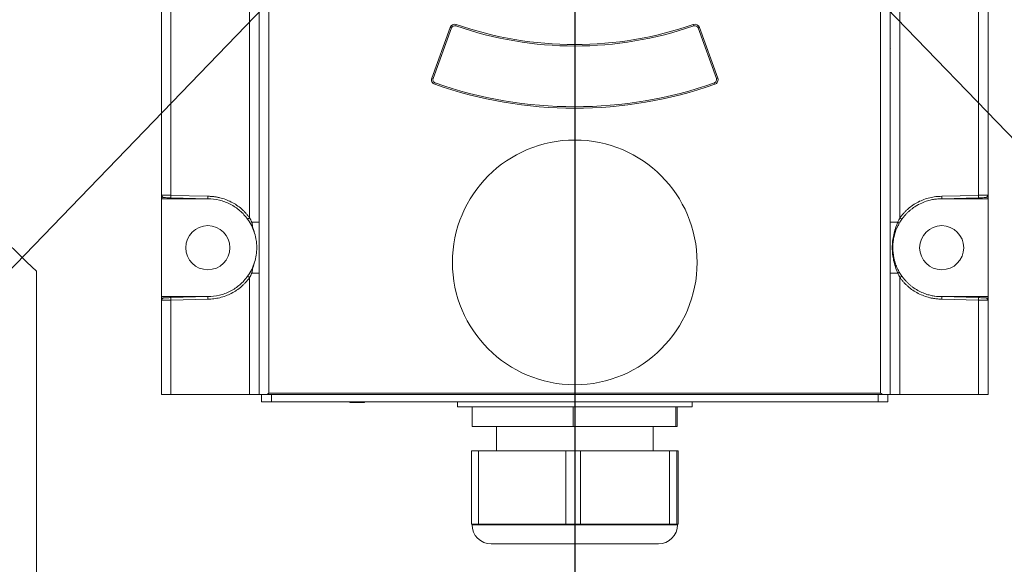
# Model space of a CAD drawing. Header units: millimetres. Extents: x 59 to 234, y 32 to 189.
# Tile 5 of 14: x 135 to 155, y 77 to 88. Entities that reach past the tile are written whole.
import ezdxf

# ---------------------------------------------------------------- set-up
doc = ezdxf.new("R2010")
doc.units = ezdxf.units.MM
doc.linetypes.add('CENTERX2', pattern=[20.32, 12.7, -2.54, 2.54, -2.54])
doc.layers.add('图框', color=7, linetype='Continuous')
doc.styles.add('SLDTEXTSTYLE0', font='TXT', dxfattribs={"width": 0.7})
doc.dimstyles.new('SLDDIMSTYLE0', dxfattribs={"dimtxt": 3.5, "dimasz": 3.5, "dimexe": 0, "dimexo": 0.0625, "dimgap": 0.875, "dimtad": 2, "dimlfac": 10, "dimrnd": 1e-09, "dimzin": 12, "dimdsep": 46, "dimtxsty": 'SLDTEXTSTYLE0', "dimsah": 1, "dimcen": 0.09, "dimadec": 0, "dimazin": 3, "dimtfac": 1, "dimtofl": 0, "dimtmove": 0, "dimatfit": 3, "dimfxl": 0, "dimfrac": 2, "dimtolj": 1, "dimtzin": 12, "dimarcsym": 0})
doc.dimstyles.new('SLDDIMSTYLE1', dxfattribs={"dimtxt": 3.5, "dimasz": 3.5, "dimexe": 0, "dimexo": 0.0625, "dimgap": 0.875, "dimtad": 0, "dimtih": 1, "dimtoh": 1, "dimdec": 4, "dimlfac": 10, "dimzin": 12, "dimdsep": 46, "dimtxsty": 'SLDTEXTSTYLE0', "dimsah": 1, "dimcen": 0.09, "dimazin": 3, "dimtfac": 1, "dimtofl": 0, "dimtmove": 0, "dimatfit": 3, "dimfxl": 0, "dimfrac": 2, "dimtolj": 1, "dimtzin": 12, "dimarcsym": 0})
doc.dimstyles.new('SLDDIMSTYLE4', dxfattribs={"dimtxt": 3.5, "dimasz": 3.5, "dimexe": 0, "dimexo": 0.0625, "dimgap": 0.875, "dimtad": 0, "dimtih": 1, "dimtoh": 1, "dimdec": 1, "dimlfac": 10, "dimrnd": 1e-09, "dimzin": 12, "dimdsep": 46, "dimtxsty": 'SLDTEXTSTYLE0', "dimsah": 1, "dimcen": 0, "dimadec": 0, "dimazin": 3, "dimtfac": 1, "dimtdec": 1, "dimtofl": 0, "dimtmove": 0, "dimatfit": 3, "dimfxl": 0, "dimfrac": 2, "dimtolj": 1, "dimtzin": 12, "dimarcsym": 0})

# ---------------------------------------------------------------- blocks, each defined once
blk = doc.blocks.new('*D1')
at = {"layer": '图框', "color": 7}
for p, q in [((147.477, 127.052), (194.394, 127.052)), ((193.394, 62.052), (193.394, 127.052)), ((147.477, 62.052), (194.394, 62.052))]:
    blk.add_line(p, q, dxfattribs=at)
for points in [[(193.394, 127.052), (192.856, 123.552), (193.933, 123.552)], [(193.394, 62.052), (193.933, 65.552), (192.856, 65.552)]]:
    blk.add_solid(points, dxfattribs=at)
at = {"layer": '图框', "color": 7, "char_height": 3.5, "attachment_point": 1, "rotation": 90, "style": 'SLDTEXTSTYLE0'}
for s, insert in [('650', (188.848, 92.305, 0.01)), ('%%c', (188.882, 86.897, 0.01))]:
    blk.add_mtext(s, dxfattribs=dict(at, insert=insert))
blk = doc.blocks.new('*D2')
at = {"layer": '图框', "color": 7}
for p, q in [((146.477, 171.156), (146.477, 176.661)), ((188.851, 50.672), (203.515, 35.487))]:
    blk.add_line(p, q, dxfattribs=at)
for start, end in [(26.39171, 90), (314, 21.98256)]:
    blk.add_arc((146.477, 94.552), 81.109, start, end, dxfattribs=at)
for points in [[(146.477, 175.661), (149.965, 175.048), (149.988, 176.124)], [(202.821, 36.207), (205.668, 38.313), (204.903, 39.071)]]:
    blk.add_solid(points, dxfattribs=at)
at = {"layer": '图框', "color": 7, "insert": (214.415, 129.425, 0.01), "char_height": 3.5, "attachment_point": 1, "style": 'SLDTEXTSTYLE0'}
blk.add_mtext('136°', dxfattribs=at)
blk = doc.blocks.new('*D3')
at = {"layer": '图框', "color": 7}
for p, q in [((146.477, 171.156), (146.477, 176.661)), ((104.103, 50.672), (89.439, 35.487))]:
    blk.add_line(p, q, dxfattribs=at)
for start, end in [(90, 153.60828), (158.01744, 226)]:
    blk.add_arc((146.477, 94.552), 81.109, start, end, dxfattribs=at)
for points in [[(146.477, 175.661), (142.966, 176.124), (142.99, 175.048)], [(90.134, 36.207), (88.052, 39.071), (87.287, 38.313)]]:
    blk.add_solid(points, dxfattribs=at)
at = {"layer": '图框', "color": 7, "insert": (66.415, 129.425, 0.01), "char_height": 3.5, "attachment_point": 1, "style": 'SLDTEXTSTYLE0'}
blk.add_mtext('136°', dxfattribs=at)
blk = doc.blocks.new('*D4')
at = {"layer": '图框', "color": 7}
for start, end in [(41.3571, 90), (300, 20.9665)]:
    blk.add_arc((146.477, 127.052), 18.791, start, end, dxfattribs=at)
for points in [[(146.477, 145.843), (149.913, 144.985), (150.012, 146.058)], [(155.873, 110.778), (159.041, 112.36), (158.419, 113.239)]]:
    blk.add_solid(points, dxfattribs=at)
at = {"layer": '图框', "color": 7, "insert": (156.587, 138.288, 0.01), "char_height": 3.5, "attachment_point": 1, "style": 'SLDTEXTSTYLE0'}
blk.add_mtext('150°', dxfattribs=at)
blk = doc.blocks.new('*D5')
at = {"layer": '图框', "color": 7}
for start, end in [(90, 148.7392), (167.6973, 240)]:
    blk.add_arc((146.477, 127.052), 18.611, start, end, dxfattribs=at)
for points in [[(146.477, 145.663), (142.942, 145.874), (143.042, 144.802)], [(137.172, 110.934), (134.627, 113.397), (134.005, 112.519)]]:
    blk.add_solid(points, dxfattribs=at)
at = {"layer": '图框', "color": 7, "insert": (123.096, 135.529, 0.01), "char_height": 3.5, "attachment_point": 1, "style": 'SLDTEXTSTYLE0'}
blk.add_mtext('150°', dxfattribs=at)
blk = doc.blocks.new('*D8')
at = {"layer": '图框', "color": 7}
for p, q in [((146.477, 94.552), (160.262, 85.923)), ((160.262, 85.923), (173.496, 77.64)), ((173.496, 77.64), (190.462, 77.64))]:
    blk.add_line(p, q, dxfattribs=at)
blk.add_solid([(160.262, 85.923), (162.943, 83.61), (163.515, 84.523)], dxfattribs=at)
at = {"layer": '图框', "color": 7, "insert": (176.496, 82.151, -10.891), "char_height": 3.5, "attachment_point": 1, "style": 'SLDTEXTSTYLE0'}
blk.add_mtext('R162.7', dxfattribs=at)
blk = doc.blocks.new('*D10')
at = {"layer": '图框', "color": 7}
for p, q in [((145.477, 94.552), (108.577, 94.552)), ((109.577, 66.952), (109.577, 94.552)), ((134.477, 66.952), (108.577, 66.952))]:
    blk.add_line(p, q, dxfattribs=at)
for points in [[(109.577, 94.552), (109.039, 91.052), (110.116, 91.052)], [(109.577, 66.952), (110.116, 70.452), (109.039, 70.452)]]:
    blk.add_solid(points, dxfattribs=at)
at = {"layer": '图框', "color": 7, "insert": (105.065, 75.561, -10.891), "char_height": 3.5, "attachment_point": 1, "rotation": 90, "style": 'SLDTEXTSTYLE0'}
blk.add_mtext('276', dxfattribs=at)

msp = doc.modelspace()

# ---------------------------------------------------------------- linework, layer by layer
at = {"color": 7, "linetype": 'Continuous', "lineweight": 15}
for p, q in [((138.027238, 84.051955), (138.027238, 97.051955)), ((154.927238, 97.051955), (154.927238, 84.051955)), ((138.223748, 84.12168), (138.223748, 96.98223)), ((154.730729, 96.98223), (154.730729, 84.12168)), ((139.830729, 83.662335), (139.830729, 93.051955)), ((153.123748, 93.051955), (153.123748, 83.662335)), ((140.027239, 91.852418), (140.027239, 80.051955)), ((140.227238, 80.081954), (140.227238, 91.852418)), ((152.727238, 91.852418), (152.727238, 80.081954)), ((152.927238, 80.051955), (152.927238, 91.852418)), ((143.929418, 87.551876), (143.553166, 86.518132)), ((143.957609, 87.541615), (143.929418, 87.551876)), ((144.046444, 87.583767), (144.056325, 87.612094)), ((148.898152, 87.612094), (148.908033, 87.583767)), ((149.025059, 87.551876), (148.996868, 87.541615)), ((149.401311, 86.518132), (149.025059, 87.551876)), ((143.957609, 87.541615), (143.581357, 86.507872)), ((149.37312, 86.507872), (148.996868, 87.541615)), ((143.581357, 86.507872), (143.553166, 86.518132)), ((143.623965, 86.417876), (143.614035, 86.389568)), ((149.330512, 86.417876), (149.340442, 86.389568)), ((149.37312, 86.507872), (149.401311, 86.518132)), ((138.035397, 84.125379), (138.035397, 84.051955)), ((152.927238, 84.22868), (152.927245, 84.231132)), ((154.91908, 84.051955), (154.91908, 84.125379)), ((138.027238, 82.051955), (138.027238, 84.051955)), ((138.035397, 84.051955), (138.977204, 84.051955)), ((138.223312, 84.071697), (138.977238, 84.051955)), ((138.223748, 84.12168), (138.977675, 84.101942)), ((153.977204, 84.051954), (154.731165, 84.071697)), ((153.977239, 84.051955), (154.91908, 84.051955)), ((153.977449, 84.101954), (154.730729, 84.12168)), ((154.91908, 84.051955), (154.927238, 84.051955)), ((154.927238, 84.051955), (154.927238, 82.051955)), ((140.027239, 83.573063), (139.876488, 83.573063)), ((152.927238, 83.573063), (153.077989, 83.573063)), ((135.477239, 82.573659), (135.477239, 66.951955)), ((139.876488, 82.530847), (140.027239, 82.530847)), ((152.927238, 82.530847), (153.077989, 82.530847)), ((139.830729, 80.051955), (139.830729, 82.441575)), ((153.123748, 82.441575), (153.123748, 80.051955)), ((138.027238, 80.051955), (138.027238, 82.051955)), ((138.035397, 82.051955), (138.035397, 81.978531)), ((138.977204, 82.051955), (138.035397, 82.051955)), ((138.977238, 82.051955), (138.223312, 82.032213)), ((138.977675, 82.001967), (138.223748, 81.98223)), ((138.223748, 80.051955), (138.223748, 81.98223)), ((154.731165, 82.032213), (153.977204, 82.051955)), ((154.91908, 82.051955), (153.977239, 82.051955)), ((154.730729, 81.98223), (153.977449, 82.001955)), ((154.730729, 80.051955), (154.730729, 81.98223)), ((154.91908, 81.978531), (154.91908, 82.051955)), ((154.927238, 80.051955), (154.927238, 82.051955)), ((138.223748, 80.051955), (138.027238, 80.051955)), ((139.830729, 80.051955), (138.223748, 80.051955)), ((140.027239, 80.051955), (139.830729, 80.051955)), ((140.184563, 80.051955), (140.027239, 80.051955)), ((140.077238, 80.051955), (140.077238, 79.901956)), ((140.077238, 79.901956), (140.277239, 79.901956)), ((152.769914, 80.051955), (140.184563, 80.051955)), ((152.727238, 80.081954), (140.227238, 80.081954)), ((140.277239, 79.901956), (140.277239, 80.051955)), ((140.277239, 79.901956), (152.677238, 79.901956)), ((141.877238, 79.891955), (141.877238, 79.901956)), ((142.177238, 79.901956), (142.177238, 79.891955)), ((144.077238, 79.901956), (144.077238, 79.801955)), ((148.877238, 79.801955), (148.877238, 79.901956)), ((152.677238, 80.051955), (152.677238, 79.901956)), ((152.677238, 79.901956), (152.877239, 79.901956)), ((152.927238, 80.051955), (152.769914, 80.051955)), ((152.877239, 80.051955), (152.877239, 79.901956)), ((153.123748, 80.051955), (152.927238, 80.051955)), ((154.730729, 80.051955), (153.123748, 80.051955)), ((154.927238, 80.051955), (154.730729, 80.051955)), ((141.877238, 79.891955), (142.177238, 79.891955)), ((144.077238, 79.801955), (144.383365, 79.801955)), ((144.383365, 79.801955), (146.446063, 79.801955)), ((144.383365, 79.801955), (144.383365, 79.401955)), ((146.446063, 79.801955), (148.539937, 79.801955)), ((146.446063, 79.401955), (146.446063, 79.801955)), ((148.539937, 79.801955), (148.877238, 79.801955)), ((148.539937, 79.401955), (148.539937, 79.801955)), ((148.571112, 79.401955), (148.571112, 79.801955)), ((146.446063, 79.401955), (144.383365, 79.401955)), ((144.877238, 79.401955), (144.877238, 78.901955)), ((148.539937, 79.401955), (146.446063, 79.401955)), ((148.077239, 78.901955), (148.077239, 79.401955)), ((148.571112, 79.401955), (148.539937, 79.401955)), ((144.363916, 77.401955), (144.363916, 78.901955)), ((144.510529, 78.901955), (144.363916, 78.901955)), ((144.510529, 77.401955), (144.510529, 78.901955)), ((146.296878, 78.901955), (144.510529, 78.901955)), ((146.296878, 77.401955), (146.296878, 78.901955)), ((146.596853, 78.901955), (146.296878, 78.901955)), ((146.596853, 77.401955), (146.596853, 78.901955)), ((148.4102, 78.901955), (146.596853, 78.901955)), ((148.4102, 77.401955), (148.4102, 78.901955)), ((148.563562, 78.901955), (148.4102, 78.901955)), ((148.563562, 77.401955), (148.563562, 78.901955)), ((148.59056, 78.901955), (148.563562, 78.901955)), ((148.59056, 77.401955), (148.59056, 78.901955)), ((144.363916, 77.401955), (144.510529, 77.401955)), ((144.377238, 77.401955), (144.377238, 77.391955)), ((144.510529, 77.401955), (145.403703, 77.401955)), ((145.403703, 77.401955), (146.296878, 77.401955)), ((146.296878, 77.401955), (146.596853, 77.401955)), ((146.596853, 77.401955), (147.503526, 77.401955)), ((147.503526, 77.401955), (148.4102, 77.401955)), ((148.4102, 77.401955), (148.563562, 77.401955)), ((148.563562, 77.401955), (148.577061, 77.401955)), ((148.577061, 77.401955), (148.59056, 77.401955)), ((148.577238, 77.391955), (148.577238, 77.401955))]:
    msp.add_line(p, q, dxfattribs=at)
at = {"color": 8, "linetype": 'Continuous', "lineweight": 15}
msp.add_line((144.377238, 77.391955), (148.577238, 77.391955), dxfattribs=at)
at = {"color": 7, "linetype": 'Continuous', "lineweight": 15}
for centre, radius in [((146.477238, 82.751955), 2.5), ((138.977238, 83.051955), 0.451047), ((153.977238, 83.051955), 0.451047)]:
    msp.add_circle(centre, radius, dxfattribs=at)
for centre, radius, start, end in [((146.477238, 94.551955), 60, 94.83047738, 226), ((146.477238, 94.551955), 60, 314, 85.14620781), ((146.477238, 94.551955), 16.262828, 107.5463844, 227.4378848), ((146.477238, 94.551955), 16.262828, 312.5621152, 72.4438622), ((144.023387, 87.517674), 0.1, 70.769094, 160), ((144.023387, 87.517674), 0.07, 70.769094, 160), ((146.477238, 94.551955), 7.38, 250.769094, 289.230906), ((146.477238, 94.551955), 7.35, 250.769094, 289.230906), ((148.93109, 87.517674), 0.1, 20, 109.230906), ((148.93109, 87.517674), 0.07, 20, 109.230906), ((143.647136, 86.48393), 0.1, 160, 250.6701414), ((143.647136, 86.48393), 0.07, 160, 250.6701414), ((146.477238, 94.551955), 8.65, 250.6701414, 289.3298586), ((146.477238, 94.551955), 8.62, 250.6701414, 289.3298586), ((149.307341, 86.48393), 0.07, 289.3298586, 20), ((149.307341, 86.48393), 0.1, 289.3298586, 20), ((138.939875, 84.090431), 0.716809, 177.5014363, 181.4976254), ((154.014601, 84.090431), 0.716809, 358.5023746, 2.4985637), ((140.524577, 82.670187), 1.210695, 124.9666003, 127.2995345), ((153.041269, 83.494244), 0.086953, 38.6431382, 65.020534), ((152.34911, 82.558479), 1.34854, 52.8484479, 54.9405062), ((153.041269, 82.609666), 0.086953, 294.979466, 321.3568618), ((140.524577, 83.433723), 1.210695, 232.7004655, 235.0333997), ((152.34911, 83.54543), 1.34854, 305.0594938, 307.1515521), ((138.939875, 82.013479), 0.716809, 178.5023746, 182.4985637), ((154.014601, 82.013479), 0.716809, 357.5014363, 1.4976254), ((144.767238, 77.391955), 0.39, 180, 270), ((148.187238, 77.391955), 0.39, 270, 360)]:
    msp.add_arc(centre, radius, start, end, dxfattribs=at)
for points, knots in [([(152.927293, 87.117905), (152.927282, 87.118458), (152.927257, 87.119681), (152.927245, 87.119527), (152.927238, 87.119442)], [0, 0, 0, 0, 0.4524794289, 1, 1, 1, 1]), ([(138.035397, 84.125379), (138.036846, 84.12535), (138.03983, 84.125289), (138.045771, 84.125162), (138.053105, 84.125004), (138.062068, 84.124815), (138.072751, 84.124594), (138.08526, 84.12434), (138.099662, 84.124055), (138.115988, 84.123739), (138.134226, 84.12339), (138.154309, 84.12301), (138.176113, 84.122597), (138.199437, 84.122154), (138.21555, 84.12184), (138.223748, 84.12168)], [0, 0, 0, 0, 0.056698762, 0.116768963, 0.180210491, 0.247023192, 0.317206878, 0.390761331, 0.467686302, 0.547981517, 0.631646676, 0.718681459, 0.809085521, 0.902858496, 1, 1, 1, 1]), ([(138.087178, 84.075262), (138.0844, 84.075456), (138.07896, 84.075836), (138.071107, 84.077753), (138.06378, 84.080669), (138.057001, 84.084677), (138.050331, 84.090054), (138.044142, 84.097087), (138.03925, 84.10578), (138.036025, 84.115348), (138.035608, 84.122001), (138.035397, 84.125379)], [0, 0, 0, 0, 0.104626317, 0.20485011, 0.302694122, 0.400329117, 0.499939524, 0.624025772, 0.75018397, 0.873124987, 1, 1, 1, 1]), ([(154.730729, 84.12168), (154.735609, 84.121775), (154.74527, 84.121964), (154.759513, 84.122238), (154.773299, 84.122501), (154.786572, 84.122752), (154.799286, 84.122993), (154.811402, 84.123222), (154.822891, 84.123441), (154.833732, 84.123648), (154.84391, 84.123844), (154.853417, 84.124029), (154.862253, 84.124202), (154.87042, 84.124365), (154.877929, 84.124517), (154.884793, 84.124657), (154.891028, 84.124786), (154.896655, 84.124905), (154.901699, 84.125012), (154.906183, 84.125108), (154.910138, 84.125192), (154.913584, 84.125266), (154.916583, 84.125329), (154.918258, 84.125363), (154.91908, 84.125379)], [0, 0, 0, 0, 0.057816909, 0.114456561, 0.169918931, 0.224203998, 0.277311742, 0.329242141, 0.379995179, 0.429570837, 0.477969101, 0.525189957, 0.571233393, 0.616099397, 0.659787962, 0.702299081, 0.74363275, 0.783788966, 0.82276773, 0.860569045, 0.897192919, 0.932639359, 0.96690838, 1, 1, 1, 1]), ([(154.867299, 84.075262), (154.869648, 84.075406), (154.874324, 84.075692), (154.881151, 84.077186), (154.887617, 84.079407), (154.893572, 84.082327), (154.898898, 84.085795), (154.905478, 84.091287), (154.912404, 84.099844), (154.918005, 84.112137), (154.918725, 84.120999), (154.91908, 84.125379)], [0, 0, 0, 0, 0.088497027, 0.17618051, 0.26211383, 0.345392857, 0.425204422, 0.500873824, 0.667331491, 0.835580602, 1, 1, 1, 1]), ([(138.087178, 84.075262), (138.098287, 84.074971), (138.117282, 84.074474), (138.165352, 84.073215), (138.194188, 84.07246), (138.223312, 84.071697)], [0, 0, 0, 0, 0.5, 0.5, 1, 1, 1, 1]), ([(138.977675, 84.101943), (138.977614, 84.09952), (138.97749, 84.094553), (138.977337, 84.087104), (138.977202, 84.079731), (138.977094, 84.072742), (138.97698, 84.065416), (138.976937, 84.058465), (138.977026, 84.053034), (138.977167, 84.052318), (138.977238, 84.051955)], [0, 0, 0, 0, 0.092689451, 0.190048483, 0.291230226, 0.395131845, 0.500449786, 0.656777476, 0.825902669, 1, 1, 1, 1]), ([(138.977238, 84.051955), (139.056445, 84.051953), (139.135644, 84.042502), (139.289601, 84.005212), (139.364351, 83.977384), (139.505206, 83.904904), (139.571305, 83.860261), (139.691142, 83.756664), (139.744874, 83.697718), (139.790918, 83.633269)], [0, 0, 0, 0, 0.25, 0.25, 0.5, 0.5, 0.75, 0.75, 1, 1, 1, 1]), ([(138.977675, 84.101943), (138.987945, 84.101842), (139.008456, 84.10164), (139.039164, 84.100207), (139.06976, 84.097946), (139.100246, 84.094775), (139.130621, 84.090717), (139.160885, 84.085766), (139.191039, 84.079922), (139.25209, 84.066239), (139.342718, 84.038733), (139.458465, 83.987558), (139.56737, 83.922974), (139.650453, 83.858873), (139.711497, 83.802555), (139.754027, 83.758326), (139.794128, 83.711777), (139.818511, 83.67884), (139.830729, 83.662335)], [0, 0, 0, 0, 0.030923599, 0.061763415, 0.092545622, 0.123296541, 0.154042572, 0.184810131, 0.215625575, 0.246515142, 0.373192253, 0.500025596, 0.626697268, 0.753529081, 0.815164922, 0.876647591, 0.938188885, 1, 1, 1, 1]), ([(153.123748, 83.662335), (153.129794, 83.670645), (153.141869, 83.687243), (153.160869, 83.711434), (153.18048, 83.735053), (153.200768, 83.758053), (153.221716, 83.780448), (153.243326, 83.802233), (153.265601, 83.82341), (153.31221, 83.86521), (153.387266, 83.92308), (153.496202, 83.987661), (153.612092, 84.038869), (153.712589, 84.069311), (153.793939, 84.086315), (153.854682, 84.095259), (153.915904, 84.100875), (153.956904, 84.101594), (153.977449, 84.101955)], [0, 0, 0, 0, 0.0309200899, 0.0617564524, 0.0925352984, 0.1232829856, 0.1540259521, 0.1847906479, 0.2156034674, 0.2464906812, 0.3731650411, 0.4999987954, 0.6266749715, 0.7535143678, 0.8151532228, 0.8766392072, 0.9381843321, 1, 1, 1, 1]), ([(153.163528, 83.633321), (153.169823, 83.64196), (153.18232, 83.659112), (153.201949, 83.683877), (153.221981, 83.707697), (153.242437, 83.730525), (153.263247, 83.752382), (153.284364, 83.773274), (153.305742, 83.793213), (153.327335, 83.81221), (153.3491, 83.830278), (153.370992, 83.847437), (153.392967, 83.863704), (153.414988, 83.879101), (153.471526, 83.916437), (153.560944, 83.964755), (153.680413, 84.009251), (153.781908, 84.034181), (153.862574, 84.046193), (153.921021, 84.050737), (153.956742, 84.051873), (153.972923, 84.051938), (153.977204, 84.051955)], [0, 0, 0, 0, 0.033746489, 0.066995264, 0.099746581, 0.132000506, 0.163757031, 0.195016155, 0.225777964, 0.256042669, 0.285810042, 0.315080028, 0.343852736, 0.372128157, 0.399906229, 0.557780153, 0.691630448, 0.801436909, 0.887186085, 0.948867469, 0.986473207, 1, 1, 1, 1]), ([(153.977449, 84.101955), (153.977479, 84.099537), (153.977539, 84.094883), (153.977602, 84.088313), (153.977644, 84.082497), (153.977668, 84.077457), (153.977676, 84.073174), (153.977674, 84.069605), (153.977654, 84.064331), (153.977648, 84.058154), (153.977262, 84.053103), (153.97768, 84.051966), (153.977205, 84.051954), (153.977204, 84.051954)], [0, 0, 0, 0, 0.092450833, 0.177938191, 0.256459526, 0.328012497, 0.392594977, 0.450205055, 0.500841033, 0.667189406, 0.833535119, 0.999879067, 1, 1, 1, 1]), ([(154.731165, 84.071697), (154.760289, 84.07246), (154.789124, 84.073215), (154.837195, 84.074474), (154.85619, 84.074971), (154.867299, 84.075262)], [0, 0, 0, 0, 0.5, 0.5, 1, 1, 1, 1]), ([(139.931872, 83.349738), (139.916382, 83.399391), (139.89667, 83.44874), (139.84971, 83.543473), (139.822448, 83.589135), (139.790918, 83.633269)], [0, 0, 0, 0, 0.5, 0.5, 1, 1, 1, 1]), ([(139.931872, 83.349738), (139.928141, 83.36171), (139.920597, 83.38592), (139.909684, 83.422739), (139.89795, 83.466225), (139.888209, 83.5089), (139.880999, 83.546616), (139.877779, 83.565521), (139.876495, 83.573063)], [0, 0, 0, 0, 0.1632758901, 0.3301735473, 0.5001789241, 0.7501850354, 0.9003365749, 1, 1, 1, 1]), ([(153.077989, 82.530846), (153.05995, 82.574159), (153.04392, 82.616927), (153.016169, 82.703399), (153.004599, 82.746511), (152.986015, 82.833093), (152.978989, 82.876587), (152.969561, 82.964538), (152.967209, 83.008881), (152.967269, 83.096709), (152.969645, 83.140471), (152.979112, 83.228148), (152.986277, 83.272295), (153.00501, 83.359052), (153.016578, 83.401872), (153.044028, 83.487233), (153.059941, 83.529729), (153.077989, 83.573063)], [0, 0, 0, 0, 0.125, 0.125, 0.25, 0.25, 0.375, 0.375, 0.5, 0.5, 0.625, 0.625, 0.75, 0.75, 0.875, 0.875, 1, 1, 1, 1]), ([(139.931872, 82.754172), (139.962123, 82.85115), (139.977176, 82.950214), (139.977254, 83.076615), (139.976302, 83.102062), (139.972497, 83.152449), (139.969648, 83.177484), (139.958293, 83.252118), (139.946997, 83.301249), (139.931872, 83.349738)], [0, 0, 0, 0, 0.5, 0.5, 0.625, 0.625, 0.75, 0.75, 1, 1, 1, 1]), ([(153.062419, 82.648091), (153.048372, 82.679911), (153.035972, 82.712516), (153.014753, 82.778421), (153.005886, 82.811807), (152.984489, 82.913266), (152.977199, 82.983297), (152.977258, 83.087142), (152.979068, 83.12166), (152.986279, 83.190505), (152.991713, 83.224953), (153.013335, 83.327163), (153.034613, 83.392827), (153.062419, 83.455819)], [0, 0, 0, 0, 0.125, 0.125, 0.25, 0.25, 0.5, 0.5, 0.625, 0.625, 0.75, 0.75, 1, 1, 1, 1]), ([(139.790918, 82.470641), (139.822448, 82.514774), (139.84971, 82.560437), (139.89667, 82.65517), (139.916382, 82.704519), (139.931872, 82.754172)], [0, 0, 0, 0, 0.5, 0.5, 1, 1, 1, 1]), ([(139.876495, 82.530846), (139.87778, 82.538391), (139.881, 82.557301), (139.888211, 82.595019), (139.899382, 82.643967), (139.914825, 82.699434), (139.926247, 82.73611), (139.931872, 82.754172)], [0, 0, 0, 0, 0.099697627, 0.249882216, 0.499854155, 0.753699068, 1, 1, 1, 1]), ([(139.790918, 82.470641), (139.744874, 82.406192), (139.691142, 82.347246), (139.571305, 82.243648), (139.505206, 82.199006), (139.364351, 82.126526), (139.289601, 82.098697), (139.135644, 82.061407), (139.056445, 82.051957), (138.977238, 82.051955)], [0, 0, 0, 0, 0.25, 0.25, 0.5, 0.5, 0.75, 0.75, 1, 1, 1, 1]), ([(139.830729, 82.441575), (139.824687, 82.43327), (139.812619, 82.416682), (139.793632, 82.392506), (139.774034, 82.368901), (139.75376, 82.345914), (139.732828, 82.323531), (139.711233, 82.301758), (139.688975, 82.280592), (139.642403, 82.238813), (139.567408, 82.180967), (139.458561, 82.116402), (139.342766, 82.065189), (139.242349, 82.034726), (139.161061, 82.017695), (139.10036, 82.008726), (139.03918, 82.003081), (138.998206, 82.002339), (138.977675, 82.001967)], [0, 0, 0, 0, 0.030920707, 0.061757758, 0.092537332, 0.123285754, 0.15402943, 0.184794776, 0.215608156, 0.246495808, 0.373168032, 0.499999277, 0.626673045, 0.753509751, 0.815149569, 0.876636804, 0.938183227, 1, 1, 1, 1]), ([(153.977449, 82.001955), (153.967172, 82.00205), (153.946647, 82.00224), (153.91592, 82.003657), (153.885303, 82.005903), (153.854796, 82.00906), (153.8244, 82.013105), (153.794114, 82.018044), (153.763938, 82.023877), (153.702841, 82.037542), (153.61214, 82.065029), (153.496298, 82.116199), (153.387303, 82.180798), (153.304153, 82.244926), (153.243062, 82.301273), (153.200502, 82.345526), (153.160372, 82.392102), (153.135974, 82.42506), (153.123748, 82.441575)], [0, 0, 0, 0, 0.0309230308, 0.0617622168, 0.092543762, 0.1232940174, 0.1540394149, 0.1848063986, 0.2156213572, 0.2465105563, 0.3731904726, 0.5000261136, 0.6267004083, 0.7535342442, 0.8151691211, 0.8766504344, 0.9381902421, 1, 1, 1, 1]), ([(153.977204, 82.051955), (153.974025, 82.051964), (153.962113, 82.051999), (153.935892, 82.052615), (153.893058, 82.05506), (153.833802, 82.061515), (153.75867, 82.074886), (153.668781, 82.098903), (153.566125, 82.13779), (153.480285, 82.182503), (153.414298, 82.224825), (153.369511, 82.257106), (153.325448, 82.292773), (153.282401, 82.331909), (153.24075, 82.374611), (153.20055, 82.420711), (153.175967, 82.45383), (153.163528, 82.470589)], [0, 0, 0, 0, 0.010046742, 0.037645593, 0.082796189, 0.145495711, 0.225739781, 0.323523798, 0.438841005, 0.571681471, 0.628192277, 0.68626237, 0.745891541, 0.807079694, 0.869826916, 0.934133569, 1, 1, 1, 1]), ([(138.035397, 81.978531), (138.035578, 81.981263), (138.035934, 81.986623), (138.037958, 81.994357), (138.041088, 82.001566), (138.045429, 82.008217), (138.051076, 82.014591), (138.058497, 82.020342), (138.067263, 82.024791), (138.07701, 82.0278), (138.083674, 82.028355), (138.087178, 82.028648)], [0, 0, 0, 0, 0.102929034, 0.201863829, 0.299260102, 0.397688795, 0.499642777, 0.61858582, 0.748842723, 0.867950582, 1, 1, 1, 1]), ([(138.223748, 81.98223), (138.218868, 81.982134), (138.209207, 81.981946), (138.194964, 81.981672), (138.181178, 81.981409), (138.167905, 81.981157), (138.155191, 81.980917), (138.143075, 81.980687), (138.131586, 81.980469), (138.120745, 81.980262), (138.110567, 81.980066), (138.10106, 81.979881), (138.092224, 81.979707), (138.084057, 81.979545), (138.076548, 81.979393), (138.069684, 81.979253), (138.063449, 81.979123), (138.057822, 81.979005), (138.052778, 81.978898), (138.048294, 81.978802), (138.044339, 81.978717), (138.040893, 81.978644), (138.037894, 81.978581), (138.036219, 81.978547), (138.035397, 81.978531)], [0, 0, 0, 0, 0.057816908, 0.114456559, 0.169918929, 0.224203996, 0.277311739, 0.329242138, 0.379995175, 0.429570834, 0.477969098, 0.525189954, 0.571233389, 0.616099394, 0.659787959, 0.702299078, 0.743632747, 0.783788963, 0.822767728, 0.860569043, 0.897192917, 0.932639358, 0.96690838, 1, 1, 1, 1]), ([(138.223312, 82.032213), (138.194188, 82.03145), (138.165352, 82.030695), (138.117282, 82.029436), (138.098287, 82.028939), (138.087178, 82.028648)], [0, 0, 0, 0, 0.5, 0.5, 1, 1, 1, 1]), ([(138.977238, 82.051955), (138.97701, 82.051951), (138.976924, 82.046562), (138.977086, 82.028055), (138.977332, 82.015051), (138.977675, 82.001967)], [0, 0, 0, 0, 0.5, 0.5, 1, 1, 1, 1]), ([(153.977449, 82.001955), (153.977477, 82.004287), (153.977535, 82.008945), (153.97759, 82.015753), (153.977625, 82.022189), (153.977639, 82.028074), (153.977636, 82.033281), (153.977619, 82.037741), (153.977593, 82.041445), (153.97756, 82.044425), (153.977523, 82.046751), (153.977483, 82.048507), (153.977443, 82.049786), (153.977402, 82.050681), (153.977362, 82.051274), (153.977323, 82.051641), (153.977284, 82.051844), (153.977247, 82.05194), (153.977217, 82.05195), (153.977204, 82.051955)], [0, 0, 0, 0, 0.089076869, 0.177879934, 0.265220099, 0.349975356, 0.431159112, 0.507966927, 0.579797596, 0.646250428, 0.707104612, 0.762288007, 0.811842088, 0.855888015, 0.894596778, 0.928164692, 0.956794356, 0.980680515, 1, 1, 1, 1]), ([(154.91908, 81.978531), (154.917631, 81.97856), (154.914647, 81.97862), (154.908705, 81.978748), (154.901372, 81.978905), (154.892408, 81.979095), (154.881725, 81.979316), (154.869215, 81.979569), (154.854814, 81.979854), (154.838488, 81.980171), (154.82025, 81.98052), (154.800167, 81.9809), (154.778363, 81.981313), (154.755039, 81.981756), (154.738927, 81.98207), (154.730729, 81.98223)], [0, 0, 0, 0, 0.056700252, 0.116771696, 0.180214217, 0.247027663, 0.317211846, 0.390766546, 0.467691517, 0.547986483, 0.631651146, 0.718685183, 0.809088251, 0.902859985, 1, 1, 1, 1]), ([(154.867299, 82.028648), (154.85619, 82.028939), (154.837195, 82.029436), (154.789124, 82.030695), (154.760289, 82.03145), (154.731165, 82.032213)], [0, 0, 0, 0, 0.5, 0.5, 1, 1, 1, 1]), ([(154.867299, 82.028648), (154.870085, 82.02842), (154.875537, 82.027975), (154.883395, 82.026015), (154.890718, 82.023104), (154.897479, 82.019143), (154.904111, 82.013918), (154.910247, 82.006889), (154.915121, 81.998306), (154.918379, 81.988662), (154.91884, 81.982006), (154.91908, 81.978531)], [0, 0, 0, 0, 0.105113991, 0.205698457, 0.303632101, 0.400947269, 0.499714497, 0.620409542, 0.7496939, 0.869305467, 1, 1, 1, 1]), ([(140.227238, 80.081955), (140.220137, 80.076933), (140.212883, 80.071804), (140.198661, 80.061792), (140.191594, 80.056838), (140.184563, 80.051955)], [0, 0, 0, 0, 0.5, 0.5, 1, 1, 1, 1]), ([(152.727238, 80.081955), (152.73434, 80.076933), (152.741594, 80.071804), (152.755816, 80.061792), (152.762882, 80.056838), (152.769914, 80.051955)], [0, 0, 0, 0, 0.5, 0.5, 1, 1, 1, 1]), ([(144.767237, 77.001955), (144.767237, 77.001955), (144.778078, 77.001955), (144.821032, 77.001955), (144.853144, 77.001955), (144.937429, 77.001955), (144.989599, 77.001955), (145.112028, 77.001955), (145.182284, 77.001955), (145.338231, 77.001955), (145.423917, 77.001955), (145.607485, 77.001955), (145.705363, 77.001955), (145.909616, 77.001955), (146.015985, 77.001955), (146.233201, 77.001955), (146.344042, 77.001955), (146.455026, 77.001955)], [0, 0, 0, 0, 0.125, 0.125, 0.25, 0.25, 0.375, 0.375, 0.5, 0.5, 0.625, 0.625, 0.75, 0.75, 0.875, 0.875, 1, 1, 1, 1]), ([(148.187238, 77.001955), (148.187238, 77.001955), (148.004004, 77.001955), (147.35302, 77.001955), (146.912342, 77.001955), (146.455026, 77.001955)], [0, 0, 0, 0, 0.5, 0.5, 1, 1, 1, 1])]:
    msp.add_open_spline(points, degree=3, knots=knots, dxfattribs=at)
for points in [[(138.035397, 84.051955), (138.029995, 84.051955), (138.027238, 84.051955), (138.027238, 84.051955)], [(139.876495, 83.573063), (139.862587, 83.603483), (139.847366, 83.633224), (139.830729, 83.662335)], [(153.07412, 83.481488), (153.084922, 83.504202), (153.096605, 83.526557), (153.109184, 83.548543)], [(153.077989, 83.573063), (153.091983, 83.603663), (153.107219, 83.633414), (153.123748, 83.662335)], [(153.109184, 83.548543), (153.125816, 83.577616), (153.143913, 83.60587), (153.163528, 83.633321)], [(153.062419, 83.455819), (153.066209, 83.464405), (153.070111, 83.47296), (153.07412, 83.481488)], [(139.830729, 82.441575), (139.847366, 82.470685), (139.862587, 82.500426), (139.876495, 82.530846)], [(153.07412, 82.622421), (153.070117, 82.630938), (153.066215, 82.639492), (153.062419, 82.648091)], [(153.109184, 82.555367), (153.096655, 82.577265), (153.084965, 82.599619), (153.07412, 82.622421)], [(153.123748, 82.441575), (153.107219, 82.470495), (153.091983, 82.500246), (153.077989, 82.530846)], [(153.163528, 82.470589), (153.143913, 82.498039), (153.125816, 82.526293), (153.109184, 82.555367)], [(138.027238, 82.051955), (138.027238, 82.051955), (138.029995, 82.051955), (138.035397, 82.051955)], [(154.91908, 82.051955), (154.924482, 82.051955), (154.927238, 82.051955), (154.927238, 82.051955)]]:
    msp.add_open_spline(points, degree=3, dxfattribs=at)
at = {"layer": '图框', "color": 7}
for p, q in [((146.477236, 170.155718), (146.477236, 40.72074)), ((146.477238, 94.551955), (104.797736, 51.391567)), ((146.477238, 94.551955), (188.156741, 51.391567))]:
    msp.add_line(p, q, dxfattribs=at)
at = {"layer": '图框', "color": 7, "linetype": 'CENTERX2'}
msp.add_circle((146.477238, 94.551955), 32.5, dxfattribs=at)

# ---------------------------------------------------------------- dimensions: what is measured, and where the dimension line sits
at = {"layer": '图框', "color": 7}
for base, line1, line2, picture, middle in [((103.731198, 163.48313), ((146.477236, 170.155718), (146.477236, 40.72074)), ((104.797736, 51.391567), (146.477238, 94.551955)), '*D3', (72.477238, 127.759351)), ((225.811613, 77.676293), ((188.156741, 51.391567), (146.477238, 94.551955)), ((146.477236, 170.155718), (146.477236, 40.72074)), '*D2', (220.477238, 127.759351)), ((137.349568, 143.271068), ((146.477236, 170.155718), (146.477236, 40.72074)), ((132.727238, 103.236255), (146.477238, 127.051955)), '*D5', (129.157484, 133.863724)), ((164.188756, 120.774158), ((160.227239, 103.236255), (146.477238, 127.051955)), ((146.477236, 170.155718), (146.477236, 40.72074)), '*D4', (162.648881, 136.622049))]:
    dim = msp.add_angular_dim_2l(base=base, line1=line1, line2=line2, dimstyle='SLDDIMSTYLE1', dxfattribs=at)
    dim.commit()
    dim.dimension.update_dxf_attribs({"geometry": picture, "text_midpoint": middle, "dimtype": 162})
dim = msp.add_linear_dim(base=(193.394139, 127.051955), p1=(146.477238, 62.051955), p2=(146.477238, 127.051955), angle=90, text='%%c<>', dimstyle='SLDDIMSTYLE0', dxfattribs=at)
dim.commit()
dim.dimension.update_dxf_attribs({"geometry": '*D1', "text_midpoint": (193.394139, 94.783227), "dimtype": 160})
dim = msp.add_linear_dim(base=(109.577143, 94.551955), p1=(135.477238, 66.951955), p2=(146.477238, 94.551955), angle=90, dimstyle='SLDDIMSTYLE0', dxfattribs=at)
dim.commit()
dim.dimension.update_dxf_attribs({"geometry": '*D10', "text_midpoint": (109.577143, 80.742499), "dimtype": 160})
dim = msp.add_radius_dim(center=(146.477238, 94.551955), mpoint=(160.262187, 85.923236), text='R162.7', dimstyle='SLDDIMSTYLE4', dxfattribs=at)
dim.commit()
dim.dimension.update_dxf_attribs({"geometry": '*D8', "text_midpoint": (183.478753, 80.485827), "dimtype": 164})

doc.saveas('drawing.dxf')
